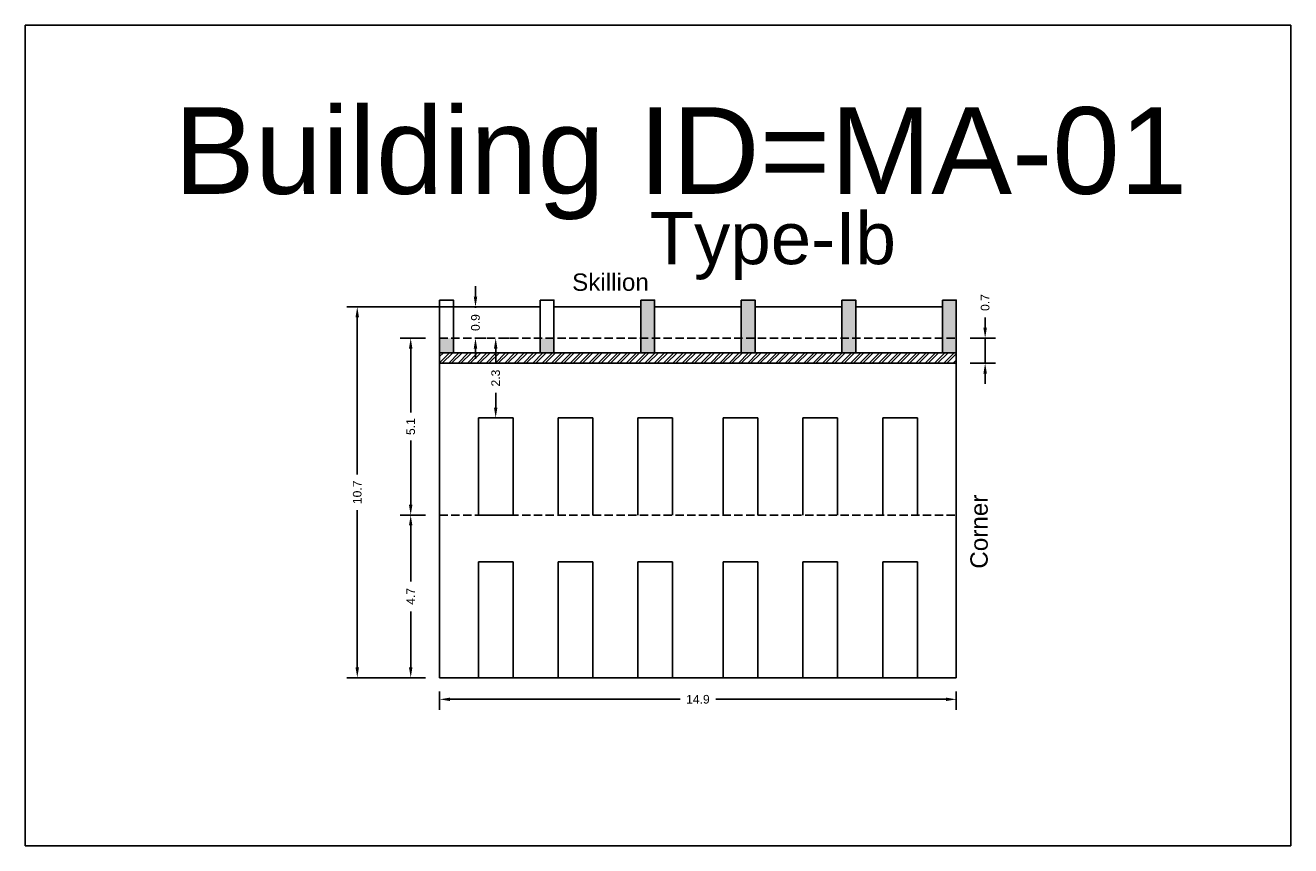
# Model space of a CAD drawing. Header units: metres. Extents: x 3416649 to 3417100, y -6712966 to -6712690.
# Tile 22 of 72: x 3416649 to 3416686, y -6712714 to -6712690. Entities that reach past the tile are written whole.
import ezdxf

# ---------------------------------------------------------------- set-up
doc = ezdxf.new("R2010")
doc.units = ezdxf.units.M
doc.linetypes.add('ACAD_ISO02W100', pattern=[15, 12, -3])
doc.layers.add('Dotted', color=7, linetype='ACAD_ISO02W100', plot=False)
doc.styles.get("Standard").update_dxf_attribs({"font": 'arial.ttf'})
doc.dimstyles.new('ISO-25', dxfattribs={"dimtxt": 0.25, "dimasz": 0.3, "dimexe": 0.3, "dimexo": 0.4, "dimgap": 0.2, "dimtad": 0, "dimdec": 1, "dimdsep": 46, "dimtxsty": 'Standard', "dimcen": 2.5, "dimadec": 0, "dimazin": 0, "dimtfac": 1, "dimtdec": 1, "dimtmove": 0, "dimatfit": 3, "dimfxl": 1, "dimarcsym": 0})

# ---------------------------------------------------------------- blocks, each defined once
blk = doc.blocks.new('*D4')
at = {"color": 0, "lineweight": -2, "transparency": 16777216}
for p, q in [((3416660.929, -6712704.204), (3416660.198, -6712704.204)), ((3416660.498, -6712704.504), (3416660.498, -6712706.116)), ((3416660.498, -6712708.594), (3416660.498, -6712706.981)), ((3416660.929, -6712708.894), (3416660.198, -6712708.894))]:
    blk.add_line(p, q, dxfattribs=at)
at = {"color": 0, "transparency": 16777216}
for points in [[(3416660.448, -6712704.504), (3416660.548, -6712704.504), (3416660.498, -6712704.204)], [(3416660.448, -6712708.594), (3416660.548, -6712708.594), (3416660.498, -6712708.894)]]:
    blk.add_solid(points, dxfattribs=at)
at = {"layer": 'Defpoints', "color": 0, "transparency": 16777216}
for p in [(3416660.498, -6712704.204), (3416661.329, -6712704.204), (3416661.329, -6712708.894)]:
    blk.add_point(p, dxfattribs=at)
at = {"color": 0, "transparency": 16777216, "insert": (3416660.498, -6712706.549), "char_height": 0.25, "attachment_point": 5, "rotation": 90}
blk.add_mtext('4.7', dxfattribs=at)
blk = doc.blocks.new('*D5')
at = {"color": 0, "lineweight": -2, "transparency": 16777216}
for p, q in [((3416660.929, -6712699.104), (3416660.198, -6712699.104)), ((3416660.498, -6712699.404), (3416660.498, -6712701.25)), ((3416660.498, -6712703.904), (3416660.498, -6712702.057)), ((3416660.929, -6712704.204), (3416660.198, -6712704.204))]:
    blk.add_line(p, q, dxfattribs=at)
at = {"color": 0, "transparency": 16777216}
for points in [[(3416660.448, -6712699.404), (3416660.548, -6712699.404), (3416660.498, -6712699.104)], [(3416660.448, -6712703.904), (3416660.548, -6712703.904), (3416660.498, -6712704.204)]]:
    blk.add_solid(points, dxfattribs=at)
at = {"layer": 'Defpoints', "color": 0, "transparency": 16777216}
for p in [(3416660.498, -6712699.104), (3416661.329, -6712699.104), (3416661.329, -6712704.204)]:
    blk.add_point(p, dxfattribs=at)
at = {"color": 0, "transparency": 16777216, "insert": (3416660.498, -6712701.654), "char_height": 0.25, "attachment_point": 5, "rotation": 90}
blk.add_mtext('5.1', dxfattribs=at)
blk = doc.blocks.new('*D6')
at = {"color": 0, "lineweight": -2, "transparency": 16777216}
for p, q in [((3416662.579, -6712698.204), (3416658.657, -6712698.204)), ((3416658.957, -6712698.504), (3416658.957, -6712703.036)), ((3416658.957, -6712708.594), (3416658.957, -6712704.062)), ((3416660.929, -6712708.894), (3416658.657, -6712708.894))]:
    blk.add_line(p, q, dxfattribs=at)
at = {"color": 0, "transparency": 16777216}
for points in [[(3416658.907, -6712698.504), (3416659.007, -6712698.504), (3416658.957, -6712698.204)], [(3416658.907, -6712708.594), (3416659.007, -6712708.594), (3416658.957, -6712708.894)]]:
    blk.add_solid(points, dxfattribs=at)
at = {"layer": 'Defpoints', "color": 0, "transparency": 16777216}
for p in [(3416658.957, -6712698.204), (3416662.979, -6712698.204), (3416661.329, -6712708.894)]:
    blk.add_point(p, dxfattribs=at)
at = {"color": 0, "transparency": 16777216, "insert": (3416658.957, -6712703.549), "char_height": 0.25, "attachment_point": 5, "rotation": 90}
blk.add_mtext('10.7', dxfattribs=at)
blk = doc.blocks.new('*D7')
at = {"color": 0, "lineweight": -2, "transparency": 16777216}
for p, q in [((3416662.366, -6712697.904), (3416662.366, -6712697.604)), ((3416662.366, -6712698.204), (3416662.366, -6712698.226)), ((3416662.595, -6712698.204), (3416662.666, -6712698.204)), ((3416662.366, -6712699.104), (3416662.366, -6712699.082)), ((3416662.595, -6712699.104), (3416662.666, -6712699.104)), ((3416662.366, -6712699.404), (3416662.366, -6712699.704))]:
    blk.add_line(p, q, dxfattribs=at)
at = {"color": 0, "transparency": 16777216}
for points in [[(3416662.316, -6712697.904), (3416662.416, -6712697.904), (3416662.366, -6712698.204)], [(3416662.316, -6712699.404), (3416662.416, -6712699.404), (3416662.366, -6712699.104)]]:
    blk.add_solid(points, dxfattribs=at)
at = {"layer": 'Defpoints', "color": 0, "transparency": 16777216}
for p in [(3416662.195, -6712698.204), (3416662.366, -6712698.204), (3416662.195, -6712699.104)]:
    blk.add_point(p, dxfattribs=at)
at = {"color": 0, "transparency": 16777216, "insert": (3416662.366, -6712698.654), "char_height": 0.25, "attachment_point": 5, "rotation": 90}
blk.add_mtext('0.9', dxfattribs=at)
blk = doc.blocks.new('*D8')
at = {"color": 0, "lineweight": -2, "transparency": 16777216}
for p, q in [((3416661.329, -6712709.294), (3416661.329, -6712709.818)), ((3416676.229, -6712709.294), (3416676.229, -6712709.818)), ((3416661.629, -6712709.518), (3416668.266, -6712709.518)), ((3416675.929, -6712709.518), (3416669.292, -6712709.518))]:
    blk.add_line(p, q, dxfattribs=at)
at = {"color": 0, "transparency": 16777216}
for points in [[(3416661.629, -6712709.468), (3416661.629, -6712709.568), (3416661.329, -6712709.518)], [(3416675.929, -6712709.468), (3416675.929, -6712709.568), (3416676.229, -6712709.518)]]:
    blk.add_solid(points, dxfattribs=at)
at = {"layer": 'Defpoints', "color": 0, "transparency": 16777216}
for p in [(3416661.329, -6712708.894), (3416676.229, -6712708.894), (3416676.229, -6712709.518)]:
    blk.add_point(p, dxfattribs=at)
at = {"color": 0, "transparency": 16777216, "insert": (3416668.779, -6712709.518), "char_height": 0.25, "attachment_point": 5}
blk.add_mtext('14.9', dxfattribs=at)
blk = doc.blocks.new('*D9')
at = {"color": 0, "lineweight": -2, "transparency": 16777216}
for p, q in [((3416663.349, -6712699.104), (3416663.249, -6712699.104)), ((3416662.949, -6712699.404), (3416662.949, -6712699.824)), ((3416662.949, -6712701.104), (3416662.949, -6712700.683)), ((3416663.349, -6712701.404), (3416663.249, -6712701.404))]:
    blk.add_line(p, q, dxfattribs=at)
at = {"color": 0, "transparency": 16777216}
for points in [[(3416662.899, -6712699.404), (3416662.999, -6712699.404), (3416662.949, -6712699.104)], [(3416662.899, -6712701.104), (3416662.999, -6712701.104), (3416662.949, -6712701.404)]]:
    blk.add_solid(points, dxfattribs=at)
at = {"layer": 'Defpoints', "color": 0, "transparency": 16777216}
for p in [(3416662.949, -6712699.104), (3416662.949, -6712699.104), (3416662.949, -6712701.404)]:
    blk.add_point(p, dxfattribs=at)
at = {"color": 0, "transparency": 16777216, "insert": (3416662.949, -6712700.254), "char_height": 0.25, "attachment_point": 5, "rotation": 90}
blk.add_mtext('2.3', dxfattribs=at)
blk = doc.blocks.new('*D10')
at = {"color": 0, "lineweight": -2, "transparency": 16777216}
for p, q in [((3416677.061, -6712698.804), (3416677.061, -6712698.504)), ((3416676.629, -6712699.104), (3416677.361, -6712699.104)), ((3416677.061, -6712699.824), (3416677.061, -6712699.104)), ((3416676.629, -6712699.824), (3416677.361, -6712699.824)), ((3416677.061, -6712700.124), (3416677.061, -6712700.424))]:
    blk.add_line(p, q, dxfattribs=at)
at = {"color": 0, "transparency": 16777216}
for points in [[(3416677.011, -6712698.804), (3416677.111, -6712698.804), (3416677.061, -6712699.104)], [(3416677.011, -6712700.124), (3416677.111, -6712700.124), (3416677.061, -6712699.824)]]:
    blk.add_solid(points, dxfattribs=at)
at = {"layer": 'Defpoints', "color": 0, "transparency": 16777216}
for p in [(3416676.229, -6712699.104), (3416677.061, -6712699.104), (3416676.229, -6712699.824)]:
    blk.add_point(p, dxfattribs=at)
at = {"color": 0, "transparency": 16777216, "insert": (3416677.061, -6712698.076), "char_height": 0.25, "attachment_point": 5, "rotation": 90}
blk.add_mtext('0.7', dxfattribs=at)

msp = doc.modelspace()

# ---------------------------------------------------------------- hatches: boundary and pattern name
h = msp.add_hatch(color=256)
h.dxf.hatch_style = 1
h.paths.add_polyline_path([(3416661.329, -6712699.104), (3416661.729, -6712699.104), (3416661.729, -6712698.004), (3416661.329, -6712698.004)], flags=17)
h.paths.add_polyline_path([(3416661.729, -6712698.004), (3416661.329, -6712698.004), (3416661.329, -6712699.524), (3416661.729, -6712699.524)])
h = msp.add_hatch(color=256)
h.dxf.hatch_style = 1
h.paths.add_polyline_path([(3416664.629, -6712698.004), (3416664.229, -6712698.004), (3416664.229, -6712699.104), (3416664.629, -6712699.104)], flags=17)
h.paths.add_polyline_path([(3416664.629, -6712698.004), (3416664.229, -6712698.004), (3416664.229, -6712699.524), (3416664.629, -6712699.524)])
h.paths.add_polyline_path([(3416667.129, -6712699.104), (3416667.529, -6712699.104), (3416667.529, -6712698.004), (3416667.129, -6712698.004)])
h.paths.add_polyline_path([(3416667.529, -6712699.104), (3416667.129, -6712699.104), (3416667.129, -6712699.524), (3416667.529, -6712699.524)])
h = msp.add_hatch(color=256)
h.dxf.hatch_style = 1
h.paths.add_polyline_path([(3416670.429, -6712699.104), (3416670.029, -6712699.104), (3416670.029, -6712699.524), (3416670.429, -6712699.524)])
h.paths.add_polyline_path([(3416673.329, -6712698.004), (3416672.929, -6712698.004), (3416672.929, -6712699.104), (3416673.329, -6712699.104)])
h.paths.add_polyline_path([(3416673.329, -6712699.104), (3416672.929, -6712699.104), (3416672.929, -6712699.524), (3416673.329, -6712699.524)])
h.paths.add_polyline_path([(3416670.429, -6712698.004), (3416670.029, -6712698.004), (3416670.029, -6712699.104), (3416670.429, -6712699.104)])
h.paths.add_polyline_path([(3416676.229, -6712698.004), (3416675.829, -6712698.004), (3416675.829, -6712699.104), (3416676.229, -6712699.104)])
h.paths.add_polyline_path([(3416676.229, -6712699.104), (3416675.829, -6712699.104), (3416675.829, -6712699.524), (3416676.229, -6712699.524)])
h = msp.add_hatch()
h.set_pattern_fill('ANSI32', color=256, scale=0.02)
h.set_pattern_definition([(45, (-14.56555, 0), (-0.134703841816, 0.134703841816), []), (45, (-14.47575, 0), (-0.134703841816, 0.134703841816), [])])
h.paths.add_polyline_path([(3416661.329, -6712699.524), (3416661.329, -6712699.824), (3416676.229, -6712699.824), (3416676.229, -6712699.524)])
h = msp.add_hatch()
h.set_pattern_fill('ANGLE', color=256)
h.set_pattern_definition([(0, (0, 0), (0, 6.985), [5.08, -1.905]), (90, (0, 0), (-6.985, 4e-16), [5.08, -1.905])])
h.paths.add_polyline_path([(3416677.756, -6712702.899), (3416677.304, -6712702.899), (3416677.304, -6712710.77), (3416677.756, -6712710.77)])
h.paths.add_polyline_path([(3416677.756, -6712702.419), (3416677.304, -6712702.419), (3416677.304, -6712702.899), (3416677.756, -6712702.899)])
h.paths.add_polyline_path([(3416677.756, -6712702.119), (3416677.304, -6712702.119), (3416677.304, -6712702.419), (3416677.756, -6712702.419)])
h.paths.add_polyline_path([(3416677.756, -6712701.216), (3416677.304, -6712701.216), (3416677.304, -6712702.119), (3416677.756, -6712702.119)])

# ---------------------------------------------------------------- linework, layer by layer
for points in [[(3416649.386, -6712690.082), (3416685.871, -6712690.082), (3416685.871, -6712713.738), (3416649.386, -6712713.738)], [(3416662.449, -6712701.404), (3416663.449, -6712701.404), (3416663.449, -6712704.204), (3416662.449, -6712704.204)], [(3416662.449, -6712705.554), (3416663.449, -6712705.554), (3416663.449, -6712708.894), (3416662.449, -6712708.894)]]:
    msp.add_lwpolyline(points, close=True)
for points in [[(3416661.329, -6712708.894), (3416661.329, -6712698.004)], [(3416661.329, -6712698.004), (3416661.729, -6712698.004), (3416661.729, -6712699.524)], [(3416661.729, -6712698.004), (3416661.729, -6712698.204), (3416664.229, -6712698.204)], [(3416664.229, -6712698.004), (3416664.229, -6712699.524)], [(3416664.229, -6712698.004), (3416664.629, -6712698.004), (3416664.629, -6712699.524)], [(3416667.129, -6712698.004), (3416667.129, -6712699.524)], [(3416667.129, -6712698.004), (3416667.529, -6712698.004), (3416667.529, -6712699.524)], [(3416670.029, -6712698.004), (3416670.029, -6712699.524)], [(3416670.029, -6712698.004), (3416670.429, -6712698.004), (3416670.429, -6712699.524)], [(3416672.929, -6712698.004), (3416672.929, -6712699.524)], [(3416672.929, -6712698.004), (3416673.329, -6712698.004), (3416673.329, -6712699.524)], [(3416675.829, -6712698.004), (3416675.829, -6712699.524)], [(3416675.829, -6712698.004), (3416676.229, -6712698.004), (3416676.229, -6712708.894)], [(3416664.629, -6712698.204), (3416667.129, -6712698.204)], [(3416667.529, -6712698.204), (3416670.029, -6712698.204)], [(3416670.429, -6712698.204), (3416672.929, -6712698.204)], [(3416673.329, -6712698.204), (3416675.829, -6712698.204)], [(3416661.329, -6712699.524), (3416676.229, -6712699.524)], [(3416661.329, -6712699.824), (3416676.229, -6712699.824)], [(3416662.449, -6712701.404), (3416663.449, -6712701.404)], [(3416662.449, -6712704.204), (3416662.449, -6712701.404)], [(3416663.449, -6712704.204), (3416663.449, -6712701.404)], [(3416664.749, -6712704.204), (3416664.749, -6712701.404)], [(3416664.749, -6712701.404), (3416665.749, -6712701.404)], [(3416665.749, -6712704.204), (3416665.749, -6712701.404)], [(3416667.049, -6712704.204), (3416667.049, -6712701.404)], [(3416667.049, -6712701.404), (3416668.049, -6712701.404)], [(3416668.049, -6712704.204), (3416668.049, -6712701.404)], [(3416669.509, -6712704.204), (3416669.509, -6712701.404)], [(3416670.509, -6712701.404), (3416669.509, -6712701.404)], [(3416670.509, -6712704.204), (3416670.509, -6712701.404)], [(3416671.809, -6712704.204), (3416671.809, -6712701.404)], [(3416672.809, -6712701.404), (3416671.809, -6712701.404)], [(3416672.809, -6712704.204), (3416672.809, -6712701.404)], [(3416674.109, -6712704.204), (3416674.109, -6712701.404)], [(3416675.109, -6712701.404), (3416674.109, -6712701.404)], [(3416675.109, -6712704.204), (3416675.109, -6712701.404)], [(3416662.449, -6712708.894), (3416662.449, -6712705.554)], [(3416662.449, -6712705.554), (3416663.449, -6712705.554)], [(3416663.449, -6712708.894), (3416663.449, -6712705.554)], [(3416664.749, -6712708.894), (3416664.749, -6712705.554)], [(3416664.749, -6712705.554), (3416665.749, -6712705.554)], [(3416665.749, -6712708.894), (3416665.749, -6712705.554)], [(3416667.049, -6712708.894), (3416667.049, -6712705.554)], [(3416667.049, -6712705.554), (3416668.049, -6712705.554)], [(3416668.049, -6712708.894), (3416668.049, -6712705.554)], [(3416669.509, -6712708.894), (3416669.509, -6712705.554)], [(3416670.509, -6712705.554), (3416669.509, -6712705.554)], [(3416670.509, -6712708.894), (3416670.509, -6712705.554)], [(3416671.809, -6712708.894), (3416671.809, -6712705.554)], [(3416672.809, -6712705.554), (3416671.809, -6712705.554)], [(3416672.809, -6712708.894), (3416672.809, -6712705.554)], [(3416674.109, -6712708.894), (3416674.109, -6712705.554)], [(3416675.109, -6712705.554), (3416674.109, -6712705.554)], [(3416675.109, -6712708.894), (3416675.109, -6712705.554)], [(3416661.329, -6712708.894), (3416676.229, -6712708.894)]]:
    msp.add_lwpolyline(points)
at = {"layer": 'Dotted', "ltscale": 0.02}
for points in [[(3416661.329, -6712699.104), (3416676.229, -6712699.104)], [(3416661.329, -6712704.204), (3416676.229, -6712704.204)]]:
    msp.add_lwpolyline(points, dxfattribs=at)

# ---------------------------------------------------------------- texts
at = {"attachment_point": 1}
for s, width, heights, insert, char_height in [('Building ID=MA-01', 67.86454, [0.517], (3416653.672, -6712692.443), 2.5), ('Type-Ib', 9.99112, [0.517], (3416667.387, -6712695.47), 1.5), ('Skillion', 1.17554, [0], (3416665.152, -6712697.238), 0.5)]:
    msp.add_mtext_dynamic_manual_height_columns(s, width=width, gutter_width=12.5, heights=heights, dxfattribs=dict(at, insert=insert, char_height=char_height))
at = {"insert": (3416676.635, -6712705.751), "char_height": 0.5, "attachment_point": 1, "rotation": 90}
msp.add_mtext_dynamic_manual_height_columns('Corner', width=1.17554, gutter_width=12.5, heights=[0], dxfattribs=at)

# ---------------------------------------------------------------- dimensions: what is measured, and where the dimension line sits
for base, p1, p2, picture, middle in [((3416662.366, -6712698.204), (3416662.195, -6712699.104), (3416662.195, -6712698.204), '*D7', (3416662.366, -6712698.654)), ((3416677.061, -6712699.104), (3416676.229, -6712699.824), (3416676.229, -6712699.104), '*D10', (3416677.061, -6712698.076)), ((3416658.957, -6712698.204), (3416661.329, -6712708.894), (3416662.979, -6712698.204), '*D6', (3416658.957, -6712703.549)), ((3416660.498, -6712699.104), (3416661.329, -6712704.204), (3416661.329, -6712699.104), '*D5', (3416660.498, -6712701.654)), ((3416662.949, -6712699.104), (3416662.949, -6712701.404), (3416662.949, -6712699.104), '*D9', (3416662.949, -6712700.254)), ((3416660.498, -6712704.204), (3416661.329, -6712708.894), (3416661.329, -6712704.204), '*D4', (3416660.498, -6712706.549))]:
    dim = msp.add_linear_dim(base=base, p1=p1, p2=p2, angle=90, dimstyle='ISO-25')
    dim.commit()
    dim.dimension.update_dxf_attribs({"geometry": picture, "text_midpoint": middle})
dim = msp.add_linear_dim(base=(3416676.229, -6712709.518), p1=(3416661.329, -6712708.894), p2=(3416676.229, -6712708.894), dimstyle='ISO-25')
dim.commit()
dim.dimension.update_dxf_attribs({"geometry": '*D8', "text_midpoint": (3416668.779, -6712709.518)})

doc.saveas('drawing.dxf')
